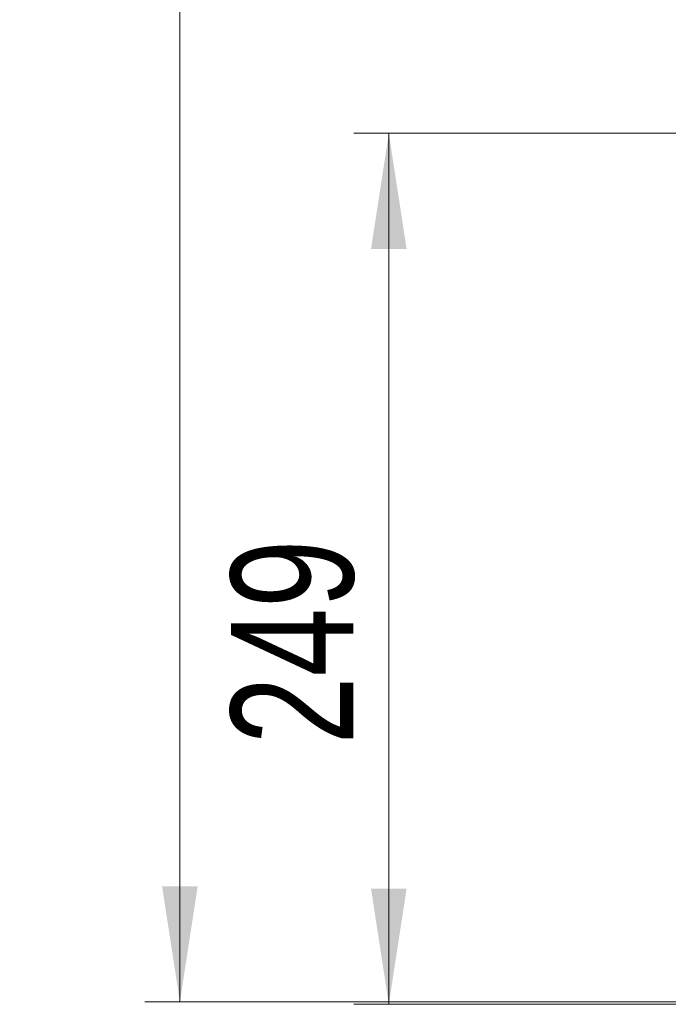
# Model space of a CAD drawing. Header units: millimetres. Extents: x 67 to 115, y 28 to 253.
# Tile 1 of 7: x 67 to 85, y 28 to 56. Entities that reach past the tile are written whole.
import ezdxf

# ---------------------------------------------------------------- set-up
doc = ezdxf.new("R2010")
doc.units = ezdxf.units.MM
doc.styles.add('SLDTEXTSTYLE0', font='TXT', dxfattribs={"width": 0.75})
doc.dimstyles.new('SLDDIMSTYLE0', dxfattribs={"dimtxt": 3.5, "dimasz": 3.302, "dimexe": 0, "dimexo": 0.0625, "dimgap": 0.875, "dimtad": 1, "dimdec": 0, "dimlfac": 10, "dimrnd": 1e-09, "dimzin": 12, "dimdsep": 46, "dimtxsty": 'SLDTEXTSTYLE0', "dimsah": 1, "dimcen": 0.09, "dimadec": 0, "dimazin": 3, "dimtfac": 1, "dimtofl": 0, "dimtmove": 0, "dimatfit": 3, "dimfxl": 0, "dimfrac": 2, "dimtolj": 1, "dimtzin": 12, "dimarcsym": 0})
doc.dimstyles.new('SLDDIMSTYLE1', dxfattribs={"dimtxt": 3.5, "dimasz": 3.302, "dimexe": 0, "dimexo": 0.0625, "dimgap": 0.875, "dimtad": 1, "dimdec": 0, "dimlfac": 10, "dimrnd": 1e-09, "dimzin": 12, "dimdsep": 46, "dimtxsty": 'SLDTEXTSTYLE0', "dimsah": 1, "dimcen": 0.09, "dimadec": 0, "dimazin": 3, "dimtfac": 1, "dimtdec": 0, "dimtofl": 0, "dimtmove": 0, "dimatfit": 3, "dimfxl": 0, "dimfrac": 2, "dimtolj": 1, "dimtzin": 12, "dimarcsym": 0})

# ---------------------------------------------------------------- blocks, each defined once
blk = doc.blocks.new('_D')
at = {"color": 7, "linetype": 'Continuous', "lineweight": 0}
for p, q in [((96.736, 52.98), (76.159, 52.98)), ((77.159, 28.099), (77.159, 52.98)), ((97.574, 28.099), (76.159, 28.099))]:
    blk.add_line(p, q, dxfattribs=at)
at = {"color": 7, "linetype": 'Continuous', "lineweight": 18}
for points in [[(77.159, 52.98), (76.651, 49.678), (77.667, 49.678)], [(77.159, 28.099), (77.667, 31.401), (76.651, 31.401)]]:
    blk.add_solid(points, dxfattribs=at)
at = {"color": 7, "linetype": 'Continuous', "lineweight": 18, "insert": (72.648, 35.516), "char_height": 3.5, "attachment_point": 1, "rotation": 90, "style": 'SLDTEXTSTYLE0'}
blk.add_mtext('249', dxfattribs=at)
blk = doc.blocks.new('_D_1')
at = {"color": 7, "linetype": 'Continuous', "lineweight": 0}
for p, q in [((99.297, 188.16), (70.193, 188.16)), ((71.193, 28.167), (71.193, 188.16)), ((86.519, 28.167), (70.193, 28.167))]:
    blk.add_line(p, q, dxfattribs=at)
at = {"color": 7, "linetype": 'Continuous', "lineweight": 18}
for points in [[(71.193, 188.16), (70.685, 184.858), (71.701, 184.858)], [(71.193, 28.167), (71.701, 31.469), (70.685, 31.469)]]:
    blk.add_solid(points, dxfattribs=at)
at = {"color": 7, "linetype": 'Continuous', "lineweight": 18, "insert": (66.682, 86.274), "char_height": 3.5, "attachment_point": 1, "rotation": 90, "style": 'SLDTEXTSTYLE0'}
blk.add_mtext('1600', dxfattribs=at)

msp = doc.modelspace()

# ---------------------------------------------------------------- dimensions: what is measured, and where the dimension line sits
at = {"color": 7, "linetype": 'Continuous', "lineweight": 18}
for base, p1, p2, dimstyle, picture, middle in [((71.193, 188.16), (87.519, 28.167), (100.297, 188.16), 'SLDDIMSTYLE1', '_D_1', (71.193, 91.447)), ((77.159, 52.98), (98.574, 28.099), (97.736, 52.98), 'SLDDIMSTYLE0', '_D', (77.159, 39.395))]:
    dim = msp.add_linear_dim(base=base, p1=p1, p2=p2, angle=90, dimstyle=dimstyle, dxfattribs=at)
    dim.commit()
    dim.dimension.update_dxf_attribs({"geometry": picture, "text_midpoint": middle, "dimtype": 160})

doc.saveas('drawing.dxf')
